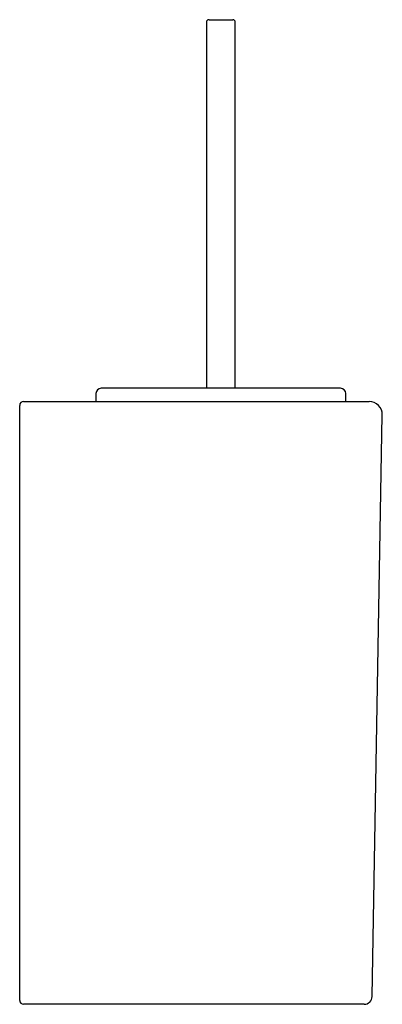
# Model space of a CAD drawing. Header units: millimetres. Extents: x 4008.321 to 4008.459, y 2286.687 to 2287.061.
import ezdxf

# ---------------------------------------------------------------- set-up
doc = ezdxf.new("R2010")
doc.units = ezdxf.units.MM
doc.layers.add('SANINDUSA', color=3, linetype='Continuous')

msp = doc.modelspace()

# ---------------------------------------------------------------- linework, layer by layer
at = {"layer": 'SANINDUSA'}
for p, q in [((4008.39173, 2287.06037), (4008.39173, 2286.92137)), ((4008.39273, 2287.06137), (4008.40173, 2287.06137)), ((4008.40273, 2286.92137), (4008.40273, 2287.06037)), ((4008.42694, 2286.92137), (4008.35173, 2286.92137)), ((4008.44273, 2286.92137), (4008.42694, 2286.92137)), ((4008.34973, 2286.91937), (4008.34973, 2286.91637)), ((4008.44473, 2286.91637), (4008.44473, 2286.91937)), ((4008.32073, 2286.91131), (4008.32073, 2286.91487)), ((4008.32223, 2286.91637), (4008.39723, 2286.91637)), ((4008.39723, 2286.91637), (4008.45364, 2286.91637)), ((4008.32073, 2286.69034), (4008.32073, 2286.91131)), ((4008.45478, 2286.69032), (4008.45864, 2286.91128)), ((4008.32073, 2286.68887), (4008.32073, 2286.69034)), ((4008.39723, 2286.68737), (4008.32223, 2286.68737)), ((4008.45178, 2286.68737), (4008.39723, 2286.68737))]:
    msp.add_line(p, q, dxfattribs=at)
for centre, radius, start, end in [((4008.39273, 2287.06037), 0.001, 90, 180), ((4008.40173, 2287.06037), 0.001, 0, 90), ((4008.35173, 2286.91937), 0.002, 90, 180), ((4008.44273, 2286.91937), 0.002, 0, 90), ((4008.32223, 2286.91487), 0.0015, 90, 180), ((4008.45364, 2286.91137), 0.005, 359, 90), ((4008.32223, 2286.68887), 0.0015, 180, 270), ((4008.45178, 2286.69037), 0.003, 270, 359)]:
    msp.add_arc(centre, radius, start, end, dxfattribs=at)

doc.saveas('drawing.dxf')
